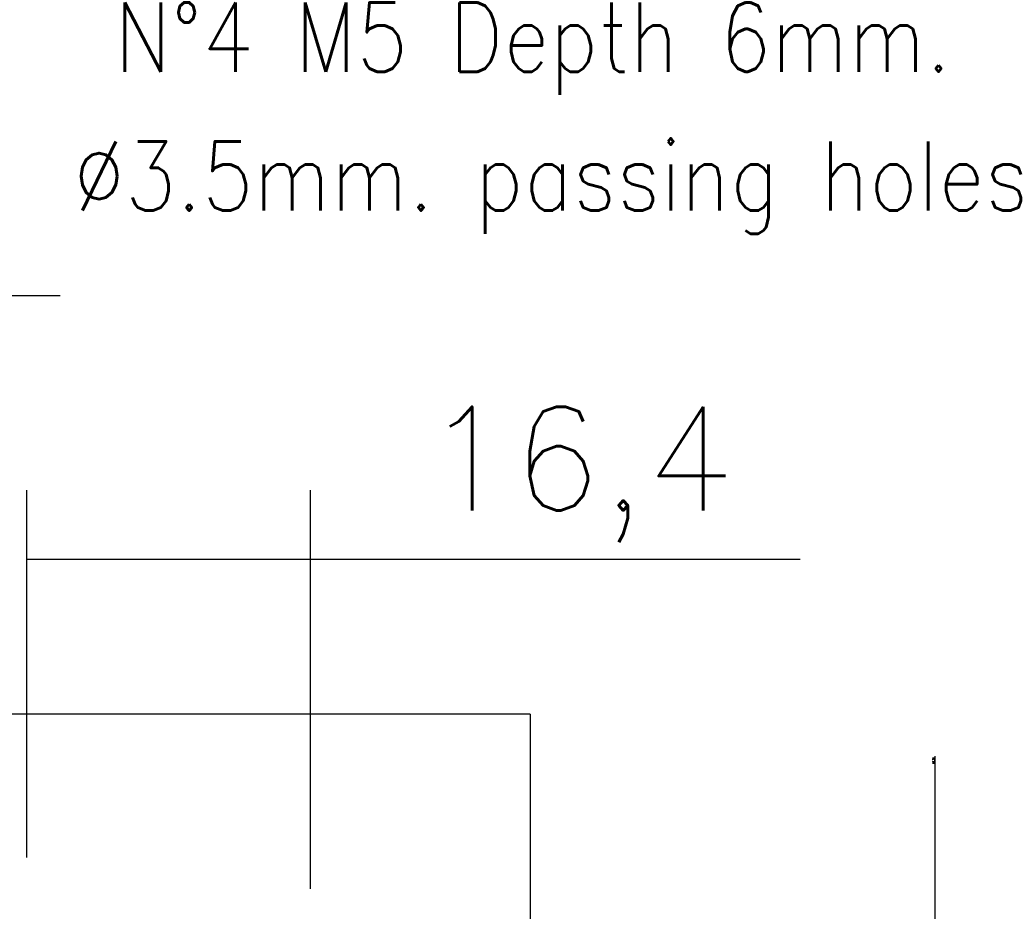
# Model space of a CAD drawing. Header units: millimetres. Extents: x 4 to 205, y 5 to 292.
# Tile 74 of 108: x 130 to 158, y 201 to 227. Entities that reach past the tile are written whole.
import ezdxf

# ---------------------------------------------------------------- set-up
doc = ezdxf.new("R2010")
doc.units = ezdxf.units.MM
doc.layers.add('1', color=7, linetype='CONTINUOUS')
doc.styles.add('DEFAULT', font='simplex.shx')
doc.dimstyles.get("Standard").update_dxf_attribs({"dimtxt": 0.18, "dimasz": 0.18, "dimexe": 0.18, "dimexo": 0.0625, "dimgap": 0.09, "dimtad": 0, "dimtih": 1, "dimtoh": 1, "dimdec": 4, "dimzin": 0, "dimdsep": 46, "dimtxsty": 'Standard', "dimcen": 0.09, "dimadec": 0, "dimazin": 0, "dimtfac": 1, "dimtdec": 4, "dimtofl": 0, "dimtmove": 0, "dimatfit": 3, "dimfxl": 1, "dimtolj": 1, "dimtzin": 0, "dimarcsym": 0})

# ---------------------------------------------------------------- blocks, each defined once
blk = doc.blocks.new('LABLE3D_2')
at = {"layer": '1', "color": 172, "linetype": 'CONTINUOUS'}
blk.add_line((130.719386, 219.135792), (127.719386, 219.135792), dxfattribs=at)
at = {"layer": '1', "color": 87, "linetype": 'CONTINUOUS', "insert": (131.094386, 220.935792), "char_height": 2, "attachment_point": 7, "line_spacing_factor": 1.204819, "style": 'DEFAULT'}
blk.add_mtext('\\W00.893; N°4 M5 Depth 6mm.\\P%%c3.5mm. passing holes ', dxfattribs=at)
blk = doc.blocks.new('DimnDraft3D11')
at = {"layer": '1', "color": 27, "linetype": 'CONTINUOUS'}
blk.add_line((156.023138, 199.718927), (156.023138, 175.752447), dxfattribs=at)
at = {"layer": '1', "color": 152, "linetype": 'CONTINUOUS'}
for p, q in [((135.481884, 199.593927), (158.023138, 199.593927)), ((135.437401, 194.213411), (158.023138, 194.213411))]:
    blk.add_line(p, q, dxfattribs=at)
at = {"layer": '1', "color": 27, "linetype": 'CONTINUOUS'}
for points in [[(156.023138, 199.593927), (155.494157, 202.593925), (156.552119, 202.593929), (156.023138, 199.593927)], [(156.023138, 194.213411), (156.552119, 191.213413), (155.494157, 191.213409), (156.023138, 194.213411)]]:
    blk.add_solid(points, dxfattribs=at)
at = {"layer": '1', "color": 87, "linetype": 'CONTINUOUS', "attachment_point": 7, "rotation": 90, "line_spacing_factor": 1.204819, "style": 'DEFAULT'}
for s, insert, char_height in [('\\W01.169;10,76 ', (156.014804, 193.313697), 0.05), ('\\W01.106;M12x1 ', (156.998138, 176.427447), 3)]:
    blk.add_mtext(s, dxfattribs=dict(at, insert=insert, char_height=char_height))
blk = doc.blocks.new('DimnDraft3D5')
at = {"layer": '1', "color": 152, "linetype": 'CONTINUOUS'}
for p, q in [((129.754549, 202.891602), (129.754549, 213.519139)), ((137.956691, 201.993927), (137.956691, 213.519139))]:
    blk.add_line(p, q, dxfattribs=at)
at = {"layer": '1', "color": 27, "linetype": 'CONTINUOUS'}
blk.add_line((129.754549, 211.519139), (152.122643, 211.519139), dxfattribs=at)
for points in [[(129.754549, 211.519139), (132.754547, 212.04812), (132.754551, 210.990159), (129.754549, 211.519139)], [(137.956691, 211.519139), (134.956693, 210.990159), (134.956689, 212.04812), (137.956691, 211.519139)]]:
    blk.add_solid(points, dxfattribs=at)
at = {"layer": '1', "color": 87, "linetype": 'CONTINUOUS', "insert": (141.217643, 212.019139), "char_height": 3, "attachment_point": 7, "line_spacing_factor": 1.204819, "style": 'DEFAULT'}
blk.add_mtext('\\W01.000;16,4 ', dxfattribs=at)
blk = doc.blocks.new('DimnDraft3D8')
at = {"layer": '1', "color": 27, "linetype": 'CONTINUOUS'}
blk.add_line((156.023138, 194.068927), (156.023138, 205.826197), dxfattribs=at)
at = {"layer": '1', "color": 152, "linetype": 'CONTINUOUS'}
for p, q in [((135.453469, 199.574443), (158.023138, 199.574443)), ((134.021853, 194.193927), (158.023138, 194.193927))]:
    blk.add_line(p, q, dxfattribs=at)
at = {"layer": '1', "color": 27, "linetype": 'CONTINUOUS'}
for points in [[(156.023138, 199.574443), (155.494157, 202.574441), (156.552119, 202.574445), (156.023138, 199.574443)], [(156.023138, 194.193927), (156.552119, 191.193929), (155.494157, 191.193925), (156.023138, 194.193927)]]:
    blk.add_solid(points, dxfattribs=at)
at = {"layer": '1', "color": 87, "linetype": 'CONTINUOUS', "insert": (156.014804, 205.594947), "char_height": 0.05, "attachment_point": 7, "rotation": 90, "line_spacing_factor": 1.204819, "style": 'DEFAULT'}
blk.add_mtext('\\W01.000;10,76 ', dxfattribs=at)

msp = doc.modelspace()

# ---------------------------------------------------------------- linework, layer by layer
at = {"layer": '1', "color": 251, "linetype": 'CONTINUOUS'}
for q in [(82.418, 207.037), (144.307, 162.136)]:
    msp.add_line((144.307, 207.037), q, dxfattribs=at)

# ---------------------------------------------------------------- block references
at = {"layer": '1', "color": 27, "linetype": 'CONTINUOUS'}
for name in ['LABLE3D_2', 'DimnDraft3D11']:
    msp.add_blockref(name, (0, 0), dxfattribs=at)

# ---------------------------------------------------------------- dimensions: what is measured, and where the dimension line sits
at = {"layer": '1', "color": 27, "linetype": 'CONTINUOUS', "lineweight": -3}
dim = msp.add_linear_dim(base=(137.957, 211.519), p1=(129.755, 202.892), p2=(137.957, 201.994), text='\\C87;16,4', dimstyle='Standard', override={"dimtxt": 3, "dimasz": 3, "dimexe": 2, "dimexo": 2.5, "dimgap": 1.5, "dimtad": 1, "dimtih": 0, "dimdec": 2, "dimzin": 8, "dimtxsty": 'DEFAULT', "dimsah": 1, "dimclrd": 27, "dimclre": 152, "dimclrt": 87, "dimtm": -0.005, "dimtdec": 2, "dimtofl": 1, "dimtmove": 0}, dxfattribs=at)
dim.commit()
dim.dimension.update_dxf_attribs({"geometry": 'DimnDraft3D5', "text_midpoint": (146.333, 211.519), "dimtype": 160})
dim = msp.add_linear_dim(base=(156.023, 194.194), p1=(135.453, 199.574), p2=(134.022, 194.194), angle=90, text='\\C87;10,76', dimstyle='Standard', override={"dimtxt": 0.05, "dimasz": 3, "dimexe": 2, "dimexo": 2.5, "dimgap": 0.025, "dimtad": 1, "dimtih": 0, "dimtoh": 0, "dimdec": 2, "dimzin": 8, "dimtxsty": 'DEFAULT', "dimsah": 1, "dimclrd": 27, "dimclre": 152, "dimclrt": 87, "dimtm": -0.005, "dimtdec": 2, "dimtofl": 1, "dimtmove": 0}, dxfattribs=at)
dim.commit()
dim.dimension.update_dxf_attribs({"geometry": 'DimnDraft3D8', "text_midpoint": (156.023, 205.705), "dimtype": 160})

doc.saveas('drawing.dxf')
